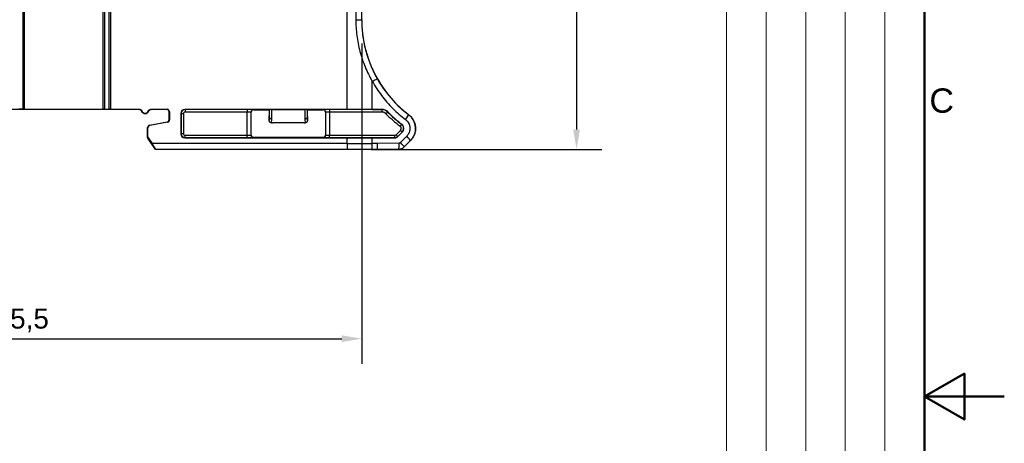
# Model space of a CAD drawing. Header units: millimetres. Extents: x 0 to 420, y 0 to 297.
# Tile 12 of 13: x 297 to 420, y 143 to 196. Entities that reach past the tile are written whole.
import ezdxf
from ezdxf.enums import TextEntityAlignment as Align

# ---------------------------------------------------------------- set-up
doc = ezdxf.new("R2010")
doc.units = ezdxf.units.MM
doc.layers.get('0').update_dxf_attribs({"lineweight": 25})
for name, color, linetype, lineweight in [('AM_0', 7, 'Continuous', 30), ('Bordo_0', 7, 'Continuous', 50), ('Bordo_2', 7, 'Continuous', 50), ('Quote(ISO)', 7, 'Continuous', 25), ('Spigoli tangenti visibili(ISO)', 7, 'Continuous', 25), ('Spigoli visibili(ISO)', 176, 'Continuous', 25)]:
    doc.layers.add(name, color=color, linetype=linetype, lineweight=lineweight)
doc.styles.add('Bordo_1', font='arial.ttf')
doc.styles.add('Federico-Quote', font='arial.ttf')
doc.styles.add('Gruppo1', font='arial.ttf')
doc.styles.add('Stile testo78', font='arial.ttf')
doc.styles.add('Stile testo79', font='arial.ttf')
doc.dimstyles.new('X.XXX', dxfattribs={"dimtxt": 2.5, "dimasz": 2.5, "dimexe": 3.175, "dimexo": 3, "dimgap": 0.762, "dimtad": 1, "dimrnd": 1e-08, "dimtxsty": 'Federico-Quote', "dimcen": 0.09, "dimdle": 10, "dimclrd": 7, "dimclre": 7, "dimclrt": 7, "dimazin": 2, "dimtfac": 1, "dimtmove": 0, "dimatfit": 3, "dimfxl": 1, "dimtolj": 1, "dimlwd": 25, "dimlwe": 25, "dimarcsym": 0})

# ---------------------------------------------------------------- blocks, each defined once
blk = doc.blocks.new('Bordi Bordo di default')
at = {"layer": 'Bordo_0', "flags": 128}
for points in [[(10, 10), (10, 287), (410, 287), (410, 10), (10, 10)], [(420, 148.5), (410, 148.5), (415, 151.39), (415, 145.61), (410, 148.5)]]:
    blk.add_lwpolyline(points, dxfattribs=at)
at = {"layer": 'Bordo_2', "insert": (410.61, 184.05), "char_height": 3.05, "attachment_point": 7, "style": 'Bordo_1'}
blk.add_mtext('C', dxfattribs=at)
blk = doc.blocks.new('Cartigli Italtronic')
at = {"layer": 'AM_0', "lineweight": 15}
for p, q in [((259.86, 57.39), (259.86, 286.16)), ((264.83, 66.12), (264.83, 286.16)), ((269.8, 66.12), (269.8, 286.16)), ((274.76, 66.12), (274.76, 286.16)), ((279.73, 66.12), (279.73, 286.16)), ((284.7, 286.16), (284.7, 9.16))]:
    blk.add_line(p, q, dxfattribs=at)
at = {"layer": 'AM_0'}
for tag, p, height, style in [('DATA_CREAZIONE_001', (163.01, 61.19), 3.17, 'Gruppo1'), ('DESCRIZIONE_001', (194.28, 41.79), 3.17, 'Gruppo1'), ('NUMERO_PARTE_001', (235.98, 14.25), 5.81, 'Stile testo78')]:
    blk.add_attdef(tag, p, '', height=height, dxfattribs=dict(at, style=style))
for tag, style, p in [('Sostituisce', 'Gruppo1', (239.06, 64.32)), ('Scala', 'Stile testo79', (239.17, 57.11)), ('NUMERO_DI_MAGAZZINO', 'Gruppo1', (228.26, 36.97))]:
    blk.add_attdef(tag, text='', height=3.17, dxfattribs=dict(at, style=style)).set_placement(p, align=Align.TOP_CENTER)
blk = doc.blocks.new('*D16')
at = {"layer": 'Defpoints', "color": 0, "linetype": 'Continuous'}
for p in [(296.7, 259.47), (337.62, 179.49), (366.38, 179.49)]:
    blk.add_point(p, dxfattribs=at)
at = {"layer": 'Quote(ISO)', "color": 7, "linetype": 'Continuous', "lineweight": 25}
for p, q in [((299.7, 259.47), (369.56, 259.47)), ((366.38, 256.97), (366.38, 181.99)), ((340.62, 179.49), (369.56, 179.49))]:
    blk.add_line(p, q, dxfattribs=at)
at = {"layer": 'Quote(ISO)', "color": 7, "linetype": 'Continuous'}
for points in [[(365.96, 256.97), (366.8, 256.97), (366.38, 259.47)], [(365.96, 181.99), (366.8, 181.99), (366.38, 179.49)]]:
    blk.add_solid(points, dxfattribs=at)
at = {"layer": 'Quote(ISO)', "color": 7, "linetype": 'Continuous', "lineweight": 25, "insert": (362.61, 215.27), "char_height": 2.5, "attachment_point": 1, "rotation": 90, "style": 'Federico-Quote'}
blk.add_mtext('\\A1;79,98', dxfattribs=at)
blk = doc.blocks.new('*D19')
at = {"layer": 'Defpoints', "color": 0, "linetype": 'Continuous'}
for p in [(253.95, 195.76), (339.45, 195.76), (339.45, 155.76)]:
    blk.add_point(p, dxfattribs=at)
at = {"layer": 'Quote(ISO)', "color": 7, "linetype": 'Continuous', "lineweight": 25}
for p, q in [((253.95, 192.76), (253.95, 152.59)), ((339.45, 192.76), (339.45, 152.59)), ((256.45, 155.76), (336.95, 155.76))]:
    blk.add_line(p, q, dxfattribs=at)
at = {"layer": 'Quote(ISO)', "color": 7, "linetype": 'Continuous'}
for points in [[(256.45, 156.18), (256.45, 155.34), (253.95, 155.76)], [(336.95, 156.18), (336.95, 155.34), (339.45, 155.76)]]:
    blk.add_solid(points, dxfattribs=at)
at = {"layer": 'Quote(ISO)', "color": 7, "linetype": 'Continuous', "lineweight": 25, "insert": (293.44, 159.53), "char_height": 2.5, "attachment_point": 1, "style": 'Federico-Quote'}
blk.add_mtext('\\A1;85,5', dxfattribs=at)

msp = doc.modelspace()

# ---------------------------------------------------------------- linework, layer by layer
at = {"layer": 'Spigoli tangenti visibili(ISO)'}
for p, q in [((297.143, 249.903), (297.143, 184.524)), ((307.056, 184.524), (307.056, 249.903)), ((307.943, 249.903), (307.943, 184.524)), ((337.623, 184.51), (337.623, 249.903)), ((338.709, 234.999), (338.709, 195.762)), ((339.443, 195.762), (339.45, 195.762)), ((340.773, 184.509), (340.773, 188.021)), ((311.597, 184.524), (311.546, 184.511)), ((313.053, 184.511), (313.002, 184.524)), ((315, 184.511), (315.052, 184.524)), ((315.3, 184.211), (315.352, 184.224)), ((316.77, 184.01), (316.797, 183.983)), ((316.797, 183.983), (316.797, 181.477)), ((316.797, 183.983), (317.097, 183.983)), ((317.097, 183.983), (317.097, 181.477)), ((317.27, 184.51), (317.297, 184.483)), ((317.297, 184.483), (317.297, 184.183)), ((325.08, 184.483), (317.297, 184.483)), ((325.08, 184.183), (317.297, 184.183)), ((325.08, 184.483), (325.08, 184.183)), ((325.08, 181.277), (325.08, 184.183)), ((325.6, 184.166), (325.58, 184.176)), ((325.58, 181.284), (325.58, 184.176)), ((325.9, 184.466), (325.88, 184.476)), ((334.619, 184.476), (334.6, 184.466)), ((334.919, 184.176), (334.9, 184.166)), ((334.919, 184.176), (334.919, 181.284)), ((341.984, 184.483), (335.419, 184.483)), ((341.984, 184.183), (335.419, 184.183)), ((335.419, 184.183), (335.419, 181.277)), ((341.995, 184.508), (341.984, 184.483)), ((341.984, 184.483), (341.984, 184.183)), ((342.697, 184.184), (342.483, 183.974)), ((342.708, 184.209), (342.697, 184.184)), ((315.054, 182.935), (315.107, 182.891)), ((315.3, 183.229), (315.352, 183.186)), ((345.351, 183.832), (345.353, 183.834)), ((312.652, 182.187), (312.6, 182.23)), ((312.897, 182.482), (312.845, 182.525)), ((316.77, 181.45), (316.797, 181.477)), ((316.797, 181.477), (317.097, 181.477)), ((343.76, 181.336), (344.299, 181.875)), ((343.972, 181.124), (344.511, 181.663)), ((344.445, 182.644), (344.263, 182.405)), ((344.511, 181.663), (344.299, 181.875)), ((344.445, 182.644), (344.46, 182.663)), ((344.511, 181.663), (344.528, 181.646)), ((312.6, 181.072), (312.652, 181.088)), ((312.651, 180.904), (312.703, 180.92)), ((337.623, 180.237), (313.164, 180.237)), ((317.27, 180.95), (317.297, 180.977)), ((317.297, 181.277), (325.08, 181.277)), ((317.297, 180.977), (317.297, 181.277)), ((317.297, 180.977), (325.08, 180.977)), ((325.58, 181.284), (325.6, 181.294)), ((325.88, 180.984), (325.9, 180.994)), ((334.6, 180.994), (334.619, 180.984)), ((334.9, 181.294), (334.919, 181.284)), ((335.419, 181.277), (343.618, 181.277)), ((335.419, 180.977), (335.419, 181.277)), ((335.419, 180.977), (343.618, 180.977)), ((337.623, 180.237), (337.623, 180.95)), ((337.623, 180.236), (340.773, 180.236)), ((337.623, 180.236), (337.623, 179.487)), ((340.773, 180.236), (340.773, 180.951)), ((341.429, 180.235), (340.773, 180.236)), ((344.128, 180.281), (341.429, 180.235)), ((343.618, 180.977), (343.618, 181.277)), ((343.628, 180.953), (343.618, 180.977)), ((343.972, 181.124), (343.76, 181.336)), ((343.982, 181.099), (343.972, 181.124)), ((345.084, 181.137), (344.3, 180.354)), ((345.567, 180.607), (344.784, 179.824)), ((345.567, 180.607), (345.57, 180.604)), ((337.623, 179.487), (313.639, 179.487)), ((341.388, 179.485), (340.726, 179.486)), ((344.094, 179.531), (341.388, 179.485)), ((341.389, 179.48), (341.388, 179.485)), ((344.096, 179.527), (341.389, 179.48)), ((344.096, 179.527), (344.094, 179.531)), ((344.095, 179.526), (344.096, 179.527)), ((344.786, 179.82), (344.784, 179.824))]:
    msp.add_line(p, q, dxfattribs=at)
for centre, radius, start, end in [((317.297, 183.983), 0.2, 89.99858, 180.00142), ((354.45, 195.762), 16.797, 224.5682, 232.66915), ((354.45, 195.762), 16.497, 224.5682, 232.66915), ((317.297, 181.477), 0.2, 179.99858, 270.00142), ((344.049, 182.125), 0.653, 315, 52.66915), ((343.618, 181.477), 0.2, 270.00031, 314.99969)]:
    msp.add_arc(centre, radius, start, end, dxfattribs=at)
for centre, major_axis, ratio, start_param, end_param in [((338.693, 195.762), (0.75, 0), 0.00001, 4.704349, 6.215439), ((340.726, 188.021), (0.653, 0.369), 0.0307051, 4.7667259, 6.2744537), ((354.439, 195.76), (-9.875, 11.288), 0.9999314, 1.3658901, 1.7717798), ((317.297, 183.983), (-0.354, -0.354), 0.9999726, 3.9270223, 5.4977553), ((325.88, 184.176), (-0.134, -0.268), 0.9998096, 3.6052505, 5.1758981), ((328.149, 184.48), (0, 1.651), 0.014282, 3.9428641, 4.7123809), ((332.35, 184.48), (0, -1.651), 0.0142816, 4.7123779, 5.4819593), ((334.619, 184.176), (0.134, -0.268), 0.9998096, 1.1072553, 2.6778994), ((335.419, 184.183), (0, 0.3), 0.00001, 0.0086526, 1.5707714), ((341.984, 183.483), (-0.922, 0.386), 0.999996, 4.3159566, 5.1088092), ((328.166, 183.54), (-0.3, 0.005), 0.6956976, 0.0242721, 1.5825579), ((328.149, 184.48), (0, -1.651), 0.0143014, 0.0307327, 0.8012952), ((332.334, 183.54), (0.3, 0.005), 0.6957122, 4.7006264, 6.2588957), ((332.351, 184.48), (0, -1.651), 0.014301, 5.4819097, 6.2524526), ((344.896, 183.235), (0.455, 0.597), 0.0496518, 4.750229, 6.2744491), ((317.297, 181.477), (0.354, -0.354), 0.9999726, 3.9270223, 5.4977553), ((325.08, 181.277), (0, -0.3), 0.00001, 0.008715, 1.5708025), ((325.88, 181.284), (-0.134, 0.268), 0.9998096, 1.1072553, 2.6778994), ((334.619, 181.284), (0.134, 0.268), 0.9998096, 3.6052505, 5.1758981), ((340.726, 180.236), (0, -0.75), 0.0623783, 0.0087437, 1.5708304), ((341.382, 180.235), (0.006, -0.75), 0.0623763, 0.0087629, 1.5703047), ((343.618, 181.477), (0.462, 0.191), 0.9999839, 4.3197107, 5.1050667), ((344.081, 180.281), (0.013, -0.75), 0.0623694, 0.0087437, 1.5697417), ((344.254, 180.354), (0.53, -0.531), 0.044168, 0.0087344, 1.5266804), ((345.037, 181.137), (0.53, -0.531), 0.0441681, 0.008734, 1.5266909), ((337.623, 179.053), (-49.748, 0), 0.0087265, 4.6499677, 4.712389), ((344.077, 180.531), (0.451, -0.893), 0.9998961, 5.8324791, 6.6003087)]:
    msp.add_ellipse(centre, major_axis=major_axis, ratio=ratio, start_param=start_param, end_param=end_param, dxfattribs=at)
for points, knots in [([(338.709, 195.762), (338.709, 195.101), (338.751, 194.44), (338.837, 193.775), (338.923, 193.11), (339.053, 192.44), (339.228, 191.78), (339.404, 191.12), (339.623, 190.469), (339.882, 189.841), (340.14, 189.213), (340.437, 188.608), (340.773, 188.021)], [0, 0, 0, 0, 0.25, 0.25, 0.25, 0.5, 0.5, 0.5, 0.75, 0.75, 0.75, 1, 1, 1, 1]), ([(339.443, 195.762), (339.443, 195.135), (339.482, 194.504), (339.563, 193.869), (339.644, 193.235), (339.766, 192.598), (339.93, 191.97), (340.094, 191.342), (340.3, 190.724), (340.542, 190.125), (340.785, 189.526), (341.065, 188.946), (341.38, 188.39)], [0, 0, 0, 0, 0.25, 0.25, 0.25, 0.5, 0.5, 0.5, 0.75, 0.75, 0.75, 1, 1, 1, 1]), ([(340.773, 188.021), (341.124, 187.4), (341.901, 186.217), (343.311, 184.599), (344.376, 183.668), (344.943, 183.235)], [0, 0, 0, 0, 0.33333333, 0.66666667, 0.99999999, 0.99999999, 0.99999999, 0.99999999]), ([(311.879, 184.327), (311.876, 184.326), (311.874, 184.325), (311.871, 184.324), (311.868, 184.323), (311.866, 184.323), (311.863, 184.322), (311.86, 184.321), (311.856, 184.32), (311.852, 184.319), (311.85, 184.318), (311.848, 184.317), (311.847, 184.317), (311.842, 184.315), (311.837, 184.314), (311.832, 184.312), (311.831, 184.312), (311.83, 184.312), (311.829, 184.312)], [0, 0, 0, 0, 0.17237945, 0.17237945, 0.17237945, 0.33333333, 0.33333333, 0.33333333, 0.56150806, 0.56150806, 0.56150806, 0.66666667, 0.66666667, 0.66666667, 0.95121652, 0.95121652, 0.95121652, 0.9999999, 0.9999999, 0.9999999, 0.9999999]), ([(312.77, 184.312), (312.767, 184.313), (312.763, 184.314), (312.76, 184.315), (312.758, 184.315), (312.756, 184.316), (312.755, 184.316), (312.75, 184.318), (312.745, 184.319), (312.74, 184.321), (312.739, 184.321), (312.739, 184.321), (312.738, 184.321), (312.732, 184.323), (312.726, 184.325), (312.72, 184.327)], [0.00000011, 0.00000011, 0.00000011, 0.00000011, 0.22898337, 0.22898337, 0.22898337, 0.33333333, 0.33333333, 0.33333333, 0.63103789, 0.63103789, 0.63103789, 0.66666667, 0.66666667, 0.66666667, 1, 1, 1, 1]), ([(325.58, 184.176), (325.58, 184.176), (325.575, 184.177), (325.566, 184.177), (325.563, 184.178), (325.558, 184.178), (325.554, 184.178), (325.541, 184.178), (325.523, 184.179), (325.502, 184.179), (325.496, 184.18), (325.489, 184.18), (325.482, 184.18), (325.456, 184.18), (325.426, 184.181), (325.393, 184.181), (325.386, 184.181), (325.379, 184.181), (325.371, 184.181), (325.334, 184.182), (325.293, 184.182), (325.25, 184.182), (325.245, 184.182), (325.239, 184.182), (325.234, 184.182), (325.187, 184.183), (325.138, 184.183), (325.089, 184.183), (325.086, 184.183), (325.083, 184.183), (325.08, 184.183)], [0, 0, 0, 0, 0.1420034, 0.1420034, 0.1420034, 0.2, 0.2, 0.2, 0.353643, 0.353643, 0.353643, 0.4, 0.4, 0.4, 0.5653645, 0.5653645, 0.5653645, 0.6, 0.6, 0.6, 0.77699, 0.77699, 0.77699, 0.8, 0.8, 0.8, 0.9888197, 0.9888197, 0.9888197, 1, 1, 1, 1]), ([(327.866, 183.54), (327.866, 183.578), (327.867, 183.618), (327.868, 183.66), (327.868, 183.687), (327.868, 183.714), (327.869, 183.743), (327.869, 183.807), (327.87, 183.875), (327.87, 183.946), (327.871, 183.954), (327.871, 183.963), (327.871, 183.971), (327.871, 184.051), (327.872, 184.134), (327.872, 184.219), (327.872, 184.234), (327.872, 184.249), (327.872, 184.264), (327.872, 184.334), (327.872, 184.405), (327.872, 184.477)], [0, 0, 0, 0, 0.1516984, 0.1516984, 0.1516984, 0.25, 0.25, 0.25, 0.4732678, 0.4732678, 0.4732678, 0.5, 0.5, 0.5, 0.75, 0.75, 0.75, 0.7941186, 0.7941186, 0.7941186, 1, 1, 1, 1]), ([(332.627, 184.477), (332.627, 184.417), (332.627, 184.357), (332.627, 184.298), (332.627, 184.272), (332.627, 184.246), (332.627, 184.22), (332.628, 184.137), (332.628, 184.056), (332.629, 183.978), (332.629, 183.896), (332.63, 183.817), (332.631, 183.743), (332.631, 183.724), (332.631, 183.706), (332.631, 183.688), (332.632, 183.636), (332.633, 183.587), (332.633, 183.54)], [0, 0, 0, 0, 0.1732861, 0.1732861, 0.1732861, 0.25, 0.25, 0.25, 0.4943774, 0.4943774, 0.4943774, 0.75, 0.75, 0.75, 0.8153046, 0.8153046, 0.8153046, 1, 1, 1, 1]), ([(335.419, 184.183), (335.415, 184.183), (335.412, 184.183), (335.408, 184.183), (335.36, 184.183), (335.312, 184.183), (335.266, 184.182), (335.26, 184.182), (335.254, 184.182), (335.247, 184.182), (335.205, 184.182), (335.165, 184.182), (335.128, 184.181), (335.12, 184.181), (335.112, 184.181), (335.105, 184.181), (335.072, 184.181), (335.043, 184.18), (335.018, 184.18), (335.01, 184.18), (335.003, 184.18), (334.996, 184.179), (334.975, 184.179), (334.958, 184.178), (334.946, 184.178), (334.941, 184.178), (334.936, 184.178), (334.933, 184.177), (334.924, 184.177), (334.92, 184.176), (334.919, 184.176)], [0.00000004, 0.00000004, 0.00000004, 0.00000004, 0.01346687, 0.01346687, 0.01346687, 0.2, 0.2, 0.2, 0.22521864, 0.22521864, 0.22521864, 0.4, 0.4, 0.4, 0.43689302, 0.43689302, 0.43689302, 0.6, 0.6, 0.6, 0.64867716, 0.64867716, 0.64867716, 0.8, 0.8, 0.8, 0.86023882, 0.86023882, 0.86023882, 1, 1, 1, 1]), ([(342.483, 183.974), (342.474, 183.983), (342.464, 183.992), (342.454, 184.001), (342.431, 184.022), (342.407, 184.042), (342.38, 184.06), (342.362, 184.072), (342.344, 184.084), (342.325, 184.094), (342.302, 184.107), (342.279, 184.118), (342.255, 184.128), (342.228, 184.14), (342.2, 184.149), (342.172, 184.157), (342.154, 184.162), (342.136, 184.166), (342.119, 184.17), (342.084, 184.177), (342.049, 184.181), (342.014, 184.182), (342.004, 184.182), (341.994, 184.183), (341.984, 184.183)], [0.00000001, 0.00000001, 0.00000001, 0.00000001, 0.07456881, 0.07456881, 0.07456881, 0.25, 0.25, 0.25, 0.36545979, 0.36545979, 0.36545979, 0.5, 0.5, 0.5, 0.65351976, 0.65351976, 0.65351976, 0.75, 0.75, 0.75, 0.94381843, 0.94381843, 0.94381843, 1, 1, 1, 1]), ([(327.85, 183.13), (327.851, 183.132), (327.851, 183.137), (327.852, 183.145), (327.853, 183.15), (327.854, 183.156), (327.854, 183.163), (327.855, 183.181), (327.857, 183.204), (327.858, 183.234), (327.858, 183.238), (327.858, 183.241), (327.858, 183.245), (327.86, 183.28), (327.861, 183.323), (327.862, 183.372), (327.863, 183.381), (327.863, 183.39), (327.863, 183.399), (327.864, 183.441), (327.865, 183.488), (327.866, 183.54)], [0, 0, 0, 0, 0.15236131, 0.15236131, 0.15236131, 0.25, 0.25, 0.25, 0.47339423, 0.47339423, 0.47339423, 0.5, 0.5, 0.5, 0.75, 0.75, 0.75, 0.79415382, 0.79415382, 0.79415382, 0.99999999, 0.99999999, 0.99999999, 0.99999999]), ([(332.633, 183.54), (332.634, 183.497), (332.635, 183.457), (332.636, 183.42), (332.636, 183.403), (332.637, 183.387), (332.637, 183.372), (332.638, 183.324), (332.639, 183.282), (332.641, 183.248), (332.642, 183.212), (332.644, 183.183), (332.645, 183.164), (332.646, 183.159), (332.646, 183.154), (332.646, 183.15), (332.647, 183.139), (332.648, 183.132), (332.65, 183.13)], [0.00000012, 0.00000012, 0.00000012, 0.00000012, 0.17289926, 0.17289926, 0.17289926, 0.25, 0.25, 0.25, 0.49404108, 0.49404108, 0.49404108, 0.75, 0.75, 0.75, 0.8148096, 0.8148096, 0.8148096, 1, 1, 1, 1]), ([(344.943, 183.235), (345.002, 183.191), (345.056, 183.142), (345.106, 183.09), (345.124, 183.071), (345.141, 183.052), (345.158, 183.032), (345.211, 182.97), (345.259, 182.904), (345.3, 182.833), (345.309, 182.818), (345.318, 182.802), (345.326, 182.787), (345.369, 182.707), (345.404, 182.625), (345.43, 182.539), (345.433, 182.53), (345.436, 182.52), (345.439, 182.511), (345.466, 182.417), (345.483, 182.32), (345.49, 182.222), (345.497, 182.122), (345.493, 182.021), (345.478, 181.921), (345.477, 181.914), (345.476, 181.907), (345.475, 181.901), (345.46, 181.809), (345.436, 181.72), (345.404, 181.633), (345.398, 181.619), (345.393, 181.605), (345.387, 181.591), (345.355, 181.513), (345.315, 181.438), (345.27, 181.367), (345.257, 181.348), (345.244, 181.328), (345.231, 181.31), (345.187, 181.249), (345.138, 181.191), (345.084, 181.137)], [0, 0, 0, 0, 0.0917233, 0.0917233, 0.0917233, 0.125, 0.125, 0.125, 0.2274618, 0.2274618, 0.2274618, 0.25, 0.25, 0.25, 0.3628291, 0.3628291, 0.3628291, 0.375, 0.375, 0.375, 0.4982073, 0.4982073, 0.4982073, 0.625, 0.625, 0.625, 0.6335689, 0.6335689, 0.6335689, 0.75, 0.75, 0.75, 0.7689326, 0.7689326, 0.7689326, 0.875, 0.875, 0.875, 0.9046209, 0.9046209, 0.9046209, 1, 1, 1, 1]), ([(345.351, 183.832), (345.44, 183.764), (345.524, 183.689), (345.601, 183.609), (345.629, 183.579), (345.657, 183.549), (345.683, 183.518), (345.764, 183.423), (345.836, 183.321), (345.9, 183.214), (345.914, 183.19), (345.927, 183.165), (345.941, 183.141), (346.006, 183.02), (346.059, 182.892), (346.1, 182.761), (346.104, 182.747), (346.109, 182.732), (346.113, 182.718), (346.154, 182.573), (346.181, 182.425), (346.191, 182.275), (346.202, 182.121), (346.196, 181.965), (346.174, 181.812), (346.172, 181.802), (346.17, 181.791), (346.169, 181.78), (346.146, 181.641), (346.109, 181.503), (346.059, 181.37), (346.051, 181.348), (346.042, 181.326), (346.033, 181.304), (345.984, 181.185), (345.924, 181.071), (345.854, 180.962), (345.835, 180.932), (345.814, 180.901), (345.793, 180.872), (345.725, 180.778), (345.65, 180.689), (345.568, 180.607)], [0.00003772, 0.00003772, 0.00003772, 0.00003772, 0.09147075, 0.09147075, 0.09147075, 0.125, 0.125, 0.125, 0.22704439, 0.22704439, 0.22704439, 0.25, 0.25, 0.25, 0.36261304, 0.36261304, 0.36261304, 0.375, 0.375, 0.375, 0.49818141, 0.49818141, 0.49818141, 0.625, 0.625, 0.625, 0.63374999, 0.63374999, 0.63374999, 0.75, 0.75, 0.75, 0.76931852, 0.76931852, 0.76931852, 0.875, 0.875, 0.875, 0.90489212, 0.90489212, 0.90489212, 0.99997202, 0.99997202, 0.99997202, 0.99997202]), ([(344.299, 181.875), (344.305, 181.881), (344.31, 181.887), (344.315, 181.893), (344.332, 181.912), (344.347, 181.933), (344.359, 181.955), (344.364, 181.965), (344.369, 181.975), (344.373, 181.985), (344.382, 182.005), (344.389, 182.027), (344.394, 182.049), (344.397, 182.062), (344.399, 182.076), (344.401, 182.09), (344.402, 182.11), (344.403, 182.129), (344.401, 182.148), (344.4, 182.165), (344.398, 182.182), (344.394, 182.199), (344.391, 182.215), (344.386, 182.231), (344.381, 182.246), (344.374, 182.265), (344.365, 182.283), (344.355, 182.301), (344.349, 182.312), (344.341, 182.323), (344.333, 182.334), (344.32, 182.353), (344.304, 182.37), (344.287, 182.386), (344.28, 182.392), (344.272, 182.399), (344.263, 182.405)], [0.0000001, 0.0000001, 0.0000001, 0.0000001, 0.03879043, 0.03879043, 0.03879043, 0.16666667, 0.16666667, 0.16666667, 0.22156575, 0.22156575, 0.22156575, 0.33333333, 0.33333333, 0.33333333, 0.4030455, 0.4030455, 0.4030455, 0.5, 0.5, 0.5, 0.58493029, 0.58493029, 0.58493029, 0.66666667, 0.66666667, 0.66666667, 0.76641501, 0.76641501, 0.76641501, 0.83333333, 0.83333333, 0.83333333, 0.94939304, 0.94939304, 0.94939304, 1, 1, 1, 1]), ([(325.08, 181.277), (325.084, 181.277), (325.087, 181.277), (325.091, 181.277), (325.139, 181.277), (325.187, 181.278), (325.233, 181.278), (325.24, 181.278), (325.246, 181.278), (325.252, 181.278), (325.294, 181.278), (325.335, 181.278), (325.371, 181.279), (325.379, 181.279), (325.387, 181.279), (325.394, 181.279), (325.427, 181.279), (325.457, 181.28), (325.482, 181.28), (325.489, 181.28), (325.496, 181.281), (325.503, 181.281), (325.524, 181.281), (325.541, 181.282), (325.554, 181.282), (325.559, 181.282), (325.563, 181.283), (325.567, 181.283), (325.575, 181.283), (325.58, 181.284), (325.58, 181.284)], [0.00000004, 0.00000004, 0.00000004, 0.00000004, 0.01346687, 0.01346687, 0.01346687, 0.2, 0.2, 0.2, 0.22521864, 0.22521864, 0.22521864, 0.4, 0.4, 0.4, 0.43689302, 0.43689302, 0.43689302, 0.6, 0.6, 0.6, 0.64867716, 0.64867716, 0.64867716, 0.8, 0.8, 0.8, 0.86023882, 0.86023882, 0.86023882, 1, 1, 1, 1]), ([(334.919, 181.284), (334.92, 181.284), (334.924, 181.283), (334.933, 181.283), (334.937, 181.283), (334.941, 181.282), (334.946, 181.282), (334.958, 181.282), (334.976, 181.281), (334.997, 181.281), (335.004, 181.281), (335.01, 181.28), (335.017, 181.28), (335.043, 181.28), (335.073, 181.279), (335.106, 181.279), (335.113, 181.279), (335.12, 181.279), (335.128, 181.279), (335.165, 181.278), (335.206, 181.278), (335.249, 181.278), (335.254, 181.278), (335.26, 181.278), (335.266, 181.278), (335.312, 181.278), (335.361, 181.277), (335.41, 181.277), (335.413, 181.277), (335.416, 181.277), (335.419, 181.277)], [0, 0, 0, 0, 0.1420034, 0.1420034, 0.1420034, 0.2, 0.2, 0.2, 0.353643, 0.353643, 0.353643, 0.4, 0.4, 0.4, 0.5653645, 0.5653645, 0.5653645, 0.6, 0.6, 0.6, 0.77699, 0.77699, 0.77699, 0.8, 0.8, 0.8, 0.9888197, 0.9888197, 0.9888197, 1, 1, 1, 1]), ([(344.3, 180.354), (344.293, 180.347), (344.286, 180.34), (344.278, 180.334), (344.269, 180.327), (344.26, 180.321), (344.25, 180.315), (344.24, 180.31), (344.23, 180.305), (344.22, 180.3), (344.21, 180.296), (344.201, 180.293), (344.191, 180.29), (344.179, 180.287), (344.167, 180.285), (344.155, 180.283), (344.146, 180.282), (344.137, 180.281), (344.128, 180.281)], [0.00000068, 0.00000068, 0.00000068, 0.00000068, 0.15732601, 0.15732601, 0.15732601, 0.33333333, 0.33333333, 0.33333333, 0.50868053, 0.50868053, 0.50868053, 0.66666667, 0.66666667, 0.66666667, 0.85991779, 0.85991779, 0.85991779, 1, 1, 1, 1]), ([(344.096, 179.527), (344.181, 179.529), (344.266, 179.541), (344.348, 179.564), (344.431, 179.587), (344.51, 179.621), (344.583, 179.664), (344.657, 179.707), (344.725, 179.76), (344.786, 179.82)], [0, 0, 0, 0, 0.33333333, 0.33333333, 0.33333333, 0.66666667, 0.66666667, 0.66666667, 0.99998544, 0.99998544, 0.99998544, 0.99998544])]:
    msp.add_open_spline(points, degree=3, knots=knots, dxfattribs=at)
for points in [[(325.88, 184.476), (325.879, 184.477), (325.85, 184.478), (325.733, 184.48), (325.554, 184.481), (325.329, 184.482), (325.166, 184.483), (325.08, 184.483)], [(335.419, 184.483), (335.333, 184.483), (335.171, 184.482), (334.945, 184.481), (334.766, 184.48), (334.65, 184.478), (334.621, 184.477), (334.619, 184.476)], [(325.08, 180.977), (325.166, 180.977), (325.328, 180.978), (325.554, 180.979), (325.733, 180.98), (325.85, 180.982), (325.879, 180.984), (325.88, 180.984)], [(334.619, 180.984), (334.621, 180.984), (334.649, 180.982), (334.766, 180.98), (334.945, 180.979), (335.171, 180.978), (335.333, 180.977), (335.419, 180.977)]]:
    msp.add_open_spline(points, degree=3, dxfattribs=at)
at = {"layer": 'Spigoli visibili(ISO)'}
for p, q in [((296.95, 249.903), (296.95, 184.522)), ((307.25, 184.522), (307.25, 249.903)), ((307.75, 249.903), (307.75, 184.522)), ((339.45, 195.762), (339.45, 234.999)), ((311.546, 184.511), (279.6, 184.511)), ((296.95, 184.522), (296.45, 184.522)), ((297.143, 184.524), (307.056, 184.524)), ((307.25, 184.522), (307.75, 184.522)), ((307.943, 184.524), (311.597, 184.524)), ((313.002, 184.524), (315.052, 184.524)), ((315, 184.511), (313.053, 184.511)), ((315.3, 183.229), (315.3, 184.211)), ((315.352, 184.224), (315.352, 183.186)), ((316.77, 184.01), (316.77, 181.45)), ((337.623, 184.51), (317.27, 184.51)), ((325.6, 181.294), (325.6, 184.166)), ((325.9, 184.466), (327.85, 184.466)), ((327.85, 184.466), (327.872, 184.477)), ((327.85, 184.466), (327.85, 183.13)), ((328.172, 184.48), (332.327, 184.48)), ((332.65, 184.466), (332.627, 184.477)), ((332.65, 184.466), (334.6, 184.466)), ((332.65, 183.13), (332.65, 184.466)), ((334.9, 184.166), (334.9, 181.294)), ((340.773, 184.509), (341.995, 184.508)), ((312.845, 182.525), (315.054, 182.935)), ((315.107, 182.891), (312.897, 182.482)), ((328.149, 182.83), (328.277, 182.83)), ((331.994, 182.83), (328.505, 182.83)), ((332.222, 182.83), (332.35, 182.83)), ((312.6, 181.072), (312.6, 182.23)), ((312.652, 181.088), (312.652, 182.187)), ((343.982, 181.099), (344.528, 181.646)), ((313.611, 179.48), (312.651, 180.904)), ((312.703, 180.92), (313.164, 180.237)), ((317.27, 180.95), (337.623, 180.95)), ((334.6, 180.994), (325.9, 180.994)), ((340.773, 180.951), (343.628, 180.953)), ((344.786, 179.82), (345.57, 180.604)), ((313.639, 179.487), (313.611, 179.48)), ((341.389, 179.48), (313.611, 179.48)), ((341.45, 179.48), (341.389, 179.48)), ((344.095, 179.526), (341.45, 179.48)), ((344.784, 179.819), (344.786, 179.82))]:
    msp.add_line(p, q, dxfattribs=at)
for centre, radius, start, end in [((354.45, 195.762), 15, 180, 232.66915), ((312.3, 184.48), 0.448, 200.05283, 339.94717), ((344.049, 182.125), 2.15, 315, 52.66915), ((344.077, 180.526), 1, 271, 315)]:
    msp.add_arc(centre, radius, start, end, dxfattribs=at)
for centre, major_axis, ratio, start_param, end_param in [((297.143, 184.522), (-0.2, 0), 0.0087265, 4.7124016, 6.0305293), ((307.056, 184.522), (0.2, 0), 0.0087265, 0.252656, 1.5707837), ((307.943, 184.522), (-0.2, 0), 0.0087265, 4.7124016, 6.0305293), ((315.052, 184.224), (0.291, 0.073), 0.9993528, 6.0384485, 7.6089403), ((317.27, 184.01), (-0.354, 0.354), 0.9999239, 5.4978252, 7.0685454), ((325.9, 184.166), (-0.268, 0.134), 0.9998096, 5.1760823, 6.7467263), ((328.172, 184.477), (-0.3, 0), 0.0087263, 4.712404, 6.2657169), ((332.327, 184.477), (0.3, 0), 0.0087263, 0.0174733, 1.5707822), ((334.6, 184.166), (0.268, 0.134), 0.9998096, 5.8196443, 7.3902883), ((337.623, 184.069), (50.498, 0), 0.0087287, 1.5083751, 1.5707963), ((341.995, 183.508), (0.524, -0.852), 0.9994247, 1.7969074, 2.5904246), ((354.44, 195.789), (0.01, -16.501), 0.9980504, 5.4896222, 5.6315276), ((315, 183.23), (0.231, -0.192), 0.9997424, 5.5896861, 6.9766845), ((315.052, 183.186), (0.231, -0.192), 0.9989701, 5.5899235, 6.9764471), ((312.9, 182.23), (-0.231, 0.192), 0.9997424, 5.5896861, 6.9766845), ((312.952, 182.186), (-0.231, 0.192), 0.9989701, 5.5899235, 6.9764471), ((317.27, 181.45), (-0.354, -0.354), 0.9999239, 5.4978252, 7.0685454), ((344.049, 182.125), (-0.677, 0), 0.9999999, 2.3565801, 4.0604091), ((312.952, 181.088), (-0.287, -0.088), 0.9993339, 5.9866656, 6.579705), ((313.133, 180.237), (0.506, -0.75), 0.0289396, 6.2723706, 7.8344403), ((325.9, 181.294), (-0.268, -0.134), 0.9998096, 5.8196443, 7.3902883), ((334.6, 181.294), (0.268, -0.134), 0.9998096, 5.1760823, 6.7467263), ((337.623, 181.391), (50.498, 0), 0.0087287, 4.712389, 4.7748102), ((343.628, 181.453), (-0.263, -0.426), 0.9994255, 0.5533163, 1.3386829)]:
    msp.add_ellipse(centre, major_axis=major_axis, ratio=ratio, start_param=start_param, end_param=end_param, dxfattribs=at)
for points, knots in [([(311.829, 184.312), (311.819, 184.34), (311.805, 184.366), (311.768, 184.416), (311.745, 184.438), (311.693, 184.474), (311.665, 184.488), (311.606, 184.506), (311.576, 184.511), (311.546, 184.511)], [0, 0, 0, 0, 0.008969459, 0.008969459, 0.018440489, 0.018440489, 0.027866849, 0.027866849, 0.03690243, 0.03690243, 0.03690243, 0.03690243]), ([(311.597, 184.524), (311.627, 184.524), (311.657, 184.519), (311.715, 184.501), (311.744, 184.487), (311.795, 184.452), (311.818, 184.43), (311.855, 184.381), (311.869, 184.355), (311.879, 184.327)], [-0.036703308, -0.036703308, -0.036703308, -0.036703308, -0.027744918, -0.027744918, -0.018352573, -0.018352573, -0.00895375, -0.00895375, -0.000000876, -0.000000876, -0.000000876, -0.000000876]), ([(311.829, 184.312), (311.846, 184.263), (311.871, 184.217), (311.902, 184.177), (311.933, 184.136), (311.97, 184.101), (312.011, 184.072), (312.053, 184.042), (312.1, 184.019), (312.149, 184.003), (312.198, 183.988), (312.249, 183.98), (312.3, 183.98), (312.35, 183.98), (312.401, 183.988), (312.45, 184.003), (312.499, 184.019), (312.546, 184.042), (312.588, 184.072), (312.63, 184.101), (312.666, 184.136), (312.697, 184.177), (312.728, 184.217), (312.753, 184.263), (312.77, 184.312)], [0, 0, 0, 0, 0.125, 0.125, 0.125, 0.25, 0.25, 0.25, 0.375, 0.375, 0.375, 0.5, 0.5, 0.5, 0.625, 0.625, 0.625, 0.75, 0.75, 0.75, 0.875, 0.875, 0.875, 1, 1, 1, 1]), ([(312.72, 184.327), (312.73, 184.355), (312.745, 184.381), (312.782, 184.43), (312.804, 184.452), (312.856, 184.487), (312.884, 184.501), (312.942, 184.519), (312.972, 184.524), (313.002, 184.524)], [-0.036703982, -0.036703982, -0.036703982, -0.036703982, -0.027750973, -0.027750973, -0.01835201, -0.01835201, -0.008959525, -0.008959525, -0.000001, -0.000001, -0.000001, -0.000001]), ([(312.77, 184.312), (312.78, 184.34), (312.795, 184.366), (312.832, 184.416), (312.854, 184.438), (312.906, 184.474), (312.934, 184.488), (312.993, 184.506), (313.023, 184.511), (313.053, 184.511)], [-0.036891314, -0.036891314, -0.036891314, -0.036891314, -0.027921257, -0.027921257, -0.018449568, -0.018449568, -0.009030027, -0.009030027, -0.000001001, -0.000001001, -0.000001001, -0.000001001]), ([(315.3, 184.211), (315.3, 184.222), (315.299, 184.234), (315.295, 184.264), (315.291, 184.285), (315.278, 184.325), (315.269, 184.345), (315.258, 184.363), (315.257, 184.365), (315.255, 184.367), (315.254, 184.369), (315.25, 184.376), (315.246, 184.381), (315.238, 184.393), (315.231, 184.402), (315.213, 184.422), (315.197, 184.437), (315.168, 184.46), (315.151, 184.47), (315.115, 184.488), (315.096, 184.495), (315.06, 184.505), (315.038, 184.509), (315.011, 184.51), (315.005, 184.511), (315, 184.511)], [-2.399307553, -2.399307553, -2.399307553, -2.399307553, -2.396003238, -2.396003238, -2.390151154, -2.390151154, -2.38429907, -2.38429907, -2.38380727, -2.38380727, -2.383273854, -2.383273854, -2.381562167, -2.381562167, -2.378824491, -2.378824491, -2.373343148, -2.373343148, -2.367837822, -2.367837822, -2.362332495, -2.362332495, -2.35647087, -2.35647087, -2.354845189, -2.354845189, -2.354845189, -2.354845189]), ([(328.149, 182.83), (328.13, 182.83), (328.111, 182.832), (328.071, 182.84), (328.051, 182.846), (327.997, 182.869), (327.964, 182.891), (327.91, 182.946), (327.888, 182.978), (327.858, 183.05), (327.85, 183.09), (327.85, 183.13)], [-0.047235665, -0.047235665, -0.047235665, -0.047235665, -0.04138084, -0.04138084, -0.035157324, -0.035157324, -0.02358741, -0.02358741, -0.012019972, -0.012019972, -0.000001, -0.000001, -0.000001, -0.000001]), ([(328.505, 182.83), (328.486, 182.83), (328.468, 182.83), (328.429, 182.83), (328.41, 182.83), (328.347, 182.83), (328.314, 182.83), (328.277, 182.83)], [-0.021671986, -0.021671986, -0.021671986, -0.021671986, -0.016534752, -0.016534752, -0.011162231, -0.011162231, -0.000000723, -0.000000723, -0.000000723, -0.000000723]), ([(332.222, 182.83), (332.185, 182.83), (332.151, 182.83), (332.088, 182.83), (332.07, 182.83), (332.032, 182.83), (332.013, 182.83), (331.994, 182.83)], [-0.023793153, -0.023793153, -0.023793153, -0.023793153, -0.011508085, -0.011508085, -0.005627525, -0.005627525, -0.000001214, -0.000001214, -0.000001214, -0.000001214]), ([(332.65, 183.13), (332.65, 183.09), (332.642, 183.05), (332.611, 182.978), (332.589, 182.946), (332.535, 182.891), (332.503, 182.869), (332.448, 182.846), (332.428, 182.84), (332.389, 182.832), (332.369, 182.83), (332.35, 182.83)], [-0.047234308, -0.047234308, -0.047234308, -0.047234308, -0.035215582, -0.035215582, -0.023648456, -0.023648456, -0.012078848, -0.012078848, -0.005855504, -0.005855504, -0.000000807, -0.000000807, -0.000000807, -0.000000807]), ([(312.651, 180.904), (312.64, 180.92), (312.63, 180.938), (312.623, 180.956), (312.615, 180.974), (312.609, 180.993), (312.605, 181.013), (312.602, 181.032), (312.6, 181.052), (312.6, 181.072)], [0, 0, 0, 0, 0.3333333, 0.3333333, 0.3333333, 0.6666667, 0.6666667, 0.6666667, 1, 1, 1, 1])]:
    msp.add_open_spline(points, degree=3, knots=knots, dxfattribs=at)
msp.add_open_spline([(344.786, 179.82), (344.786, 179.82), (344.786, 179.82), (344.786, 179.82)], degree=3, dxfattribs=at)

# ---------------------------------------------------------------- block references
for name, p in [('Bordi Bordo di default', (0, 0)), ('Cartigli Italtronic', (125.3, 0.836))]:
    msp.add_blockref(name, p)

# ---------------------------------------------------------------- dimensions: what is measured, and where the dimension line sits
at = {"layer": 'Quote(ISO)', "color": 7, "linetype": 'Continuous', "lineweight": 25}
for base, p1, p2, angle, picture, middle in [((366.381, 179.487), (296.7, 259.466), (337.623, 179.487), 90, '*D16', (366.381, 219.476)), ((339.45, 155.762), (253.95, 195.762), (339.45, 195.762), 180, '*D19', (296.7, 155.762))]:
    dim = msp.add_linear_dim(base=base, p1=p1, p2=p2, angle=angle, dimstyle='X.XXX', override={"dimdec": 2, "dimtp": 0, "dimtm": 0, "dimtdec": 2, "dimtofl": 0, "dimatfit": 1}, dxfattribs=at)
    dim.commit()
    dim.dimension.update_dxf_attribs({"geometry": picture, "text_midpoint": middle, "dimtype": 160})

doc.saveas('drawing.dxf')
